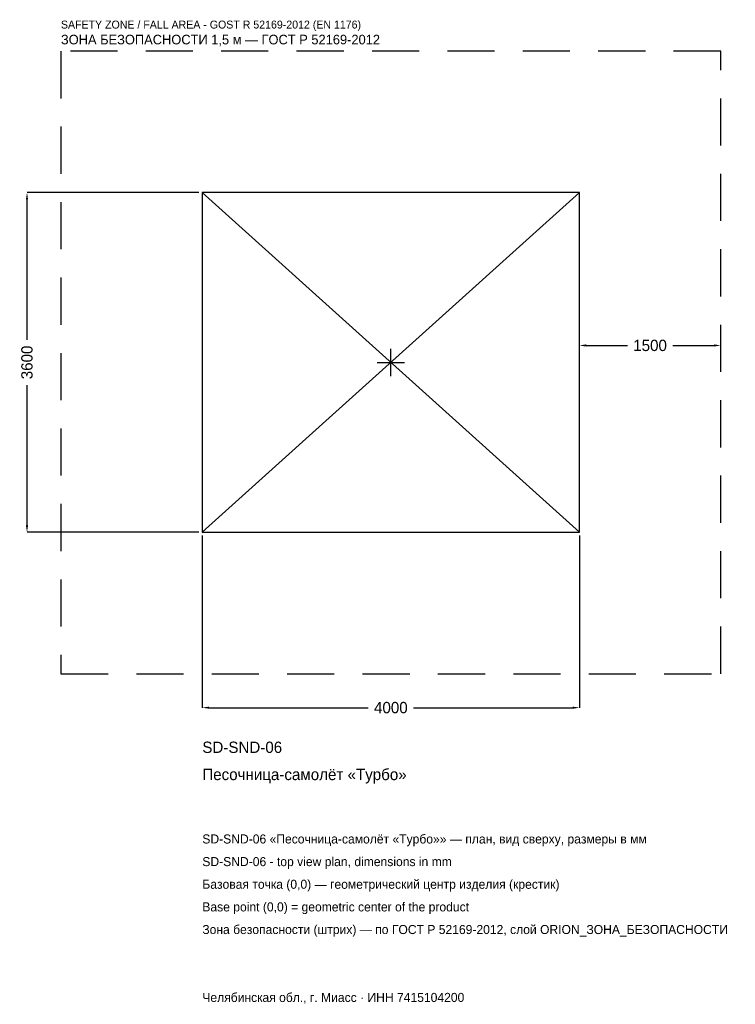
# Model space of a CAD drawing. Header units: metres. Extents: x -3938 to 3654, y -6805 to 3634.
import ezdxf

# ---------------------------------------------------------------- set-up
doc = ezdxf.new("R2010")
doc.units = ezdxf.units.M
doc.linetypes.add('DASHED', pattern=[800, 500, -300])
for name, color, linetype in [('ЗСК_ДАННЫЕ', 3, 'Continuous'), ('ЗСК_ЗОНА_БЕЗОПАСНОСТИ', 1, 'Continuous'), ('ЗСК_КОНТУР', 7, 'Continuous'), ('ЗСК_РАЗМЕРЫ', 8, 'Continuous')]:
    doc.layers.add(name, color=color, linetype=linetype)
doc.dimstyles.new('ORION', dxfattribs={"dimtxt": 120, "dimasz": 72, "dimexe": 1.25, "dimexo": 36, "dimtad": 1, "dimdec": 0, "dimcen": 2.5, "dimazin": 3, "dimtfac": 1, "dimtmove": 0, "dimatfit": 3})

# ---------------------------------------------------------------- blocks, each defined once
blk = doc.blocks.new('_CLOSEDFILLED')
at = {"color": 0, "linetype": 'BYBLOCK'}
blk.add_solid([(-1, 0.16), (0, 0), (-1, -0.16)], dxfattribs=at)
blk = doc.blocks.new('*D1')
for p, q in [((-2000, -1836), (-2000, -3660)), ((2000, -1836), (2000, -3660)), ((-1928, -3660), (-240, -3660)), ((240, -3660), (1928, -3660))]:
    blk.add_line(p, q)
at = {"layer": 'Defpoints'}
for p in [(-2000, -1800), (2000, -1800), (-2000, -3660)]:
    blk.add_point(p, dxfattribs=at)
at = {"layer": 'ЗСК_РАЗМЕРЫ', "xscale": 72, "yscale": 72, "rotation": 180}
blk.add_blockref('_CLOSEDFILLED', (-2000, -3660), dxfattribs=at)
at = {"layer": 'ЗСК_РАЗМЕРЫ', "xscale": 72, "yscale": 72}
blk.add_blockref('_CLOSEDFILLED', (2000, -3660), dxfattribs=at)
at = {"layer": 'ЗСК_РАЗМЕРЫ', "insert": (0, -3660), "char_height": 120, "attachment_point": 5}
blk.add_mtext('4000', dxfattribs=at)
blk = doc.blocks.new('*D2')
for p, q in [((-2036, 1800), (-3860, 1800)), ((-3860, 240), (-3860, 1728)), ((-3860, -1728), (-3860, -240)), ((-2036, -1800), (-3860, -1800))]:
    blk.add_line(p, q)
at = {"layer": 'Defpoints'}
for p in [(-2000, 1800), (-3860, -1800), (-2000, -1800)]:
    blk.add_point(p, dxfattribs=at)
at = {"layer": 'ЗСК_РАЗМЕРЫ', "xscale": 72, "yscale": 72}
for p, rotation in [((-3860, 1800), 90), ((-3860, -1800), 270)]:
    blk.add_blockref('_CLOSEDFILLED', p, dxfattribs=dict(at, rotation=rotation))
at = {"layer": 'ЗСК_РАЗМЕРЫ', "insert": (-3860, 0), "char_height": 120, "attachment_point": 5, "rotation": 90}
blk.add_mtext('3600', dxfattribs=at)
blk = doc.blocks.new('*D3')
for p, q in [((2000, 36), (2000, 180)), ((2072, 180), (2510, 180)), ((2990, 180), (3428, 180)), ((3500, 36), (3500, 180))]:
    blk.add_line(p, q)
at = {"layer": 'Defpoints'}
for p in [(2000, 180), (2000, 0), (3500, 0)]:
    blk.add_point(p, dxfattribs=at)
at = {"layer": 'ЗСК_РАЗМЕРЫ', "xscale": 72, "yscale": 72, "rotation": 180}
blk.add_blockref('_CLOSEDFILLED', (2000, 180), dxfattribs=at)
at = {"layer": 'ЗСК_РАЗМЕРЫ', "xscale": 72, "yscale": 72}
blk.add_blockref('_CLOSEDFILLED', (3500, 180), dxfattribs=at)
at = {"layer": 'ЗСК_РАЗМЕРЫ', "insert": (2750, 180), "char_height": 120, "attachment_point": 5}
blk.add_mtext('1500', dxfattribs=at)
blk = doc.blocks.new('ОРИОН SD-SND-06 Песочница-самолёт Турбо')
at = {"layer": 'ЗСК_ЗОНА_БЕЗОПАСНОСТИ', "linetype": 'DASHED'}
blk.add_lwpolyline([(-3500, -3300), (3500, -3300), (3500, 3300), (-3500, 3300)], close=True, dxfattribs=at)
at = {"layer": 'ЗСК_КОНТУР'}
for p, q in [((-2000, -1800), (2000, 1800)), ((-2000, 1800), (2000, -1800))]:
    blk.add_line(p, q, dxfattribs=at)
blk.add_lwpolyline([(-2000, -1800), (2000, -1800), (2000, 1800), (-2000, 1800)], close=True, dxfattribs=at)
at = {"layer": 'ЗСК_РАЗМЕРЫ'}
for p, q in [((0, -144), (0, 144)), ((-144, 0), (144, 0))]:
    blk.add_line(p, q, dxfattribs=at)
at = {"layer": 'ЗСК_ДАННЫЕ'}
for tag, p in [('АРТИКУЛ', (-2000, -4140)), ('НАИМЕНОВАНИЕ', (-2000, -4428))]:
    blk.add_attdef(tag, p, '', height=120, dxfattribs=at)
at = {"layer": 'ЗСК_ДАННЫЕ', "flags": 1}
for tag, p in [('ПРОИЗВОДИТЕЛЬ', (-2000, -4716)), ('ТЕЛЕФОН', (-2000, -5004)), ('САЙТ', (-2000, -5580)), ('АДРЕС', (-2000, -5868)), ('РЕКВИЗИТЫ', (-2000, -6156)), ('ГАБАРИТЫ', (-2000, -6444)), ('ЗОНА_БЕЗОПАСНОСТИ', (-2000, -6732))]:
    blk.add_attdef(tag, p, '', height=120, dxfattribs=at)
at = {"layer": 'ЗСК_ЗОНА_БЕЗОПАСНОСТИ', "color": 1}
for s, height, p in [('SAFETY ZONE / FALL AREA - GOST R 52169-2012 (EN 1176)', 84, (-3500, 3540)), ('ЗОНА БЕЗОПАСНОСТИ 1,5 м — ГОСТ Р 52169-2012', 102, (-3500, 3372))]:
    blk.add_text(s, height=height, dxfattribs=at).set_placement(p)
at = {"layer": 'ЗСК_РАЗМЕРЫ'}
dim = blk.add_linear_dim(base=(-3860, -1800), p1=(-2000, -1800), p2=(-2000, 1800), angle=90, dimstyle='ORION', dxfattribs=at)
dim.commit()
dim.dimension.update_dxf_attribs({"geometry": '*D2', "text_midpoint": (-3860, 0)})
for base, p1, p2, picture, middle in [((2000, 180), (2000, 0), (3500, 0), '*D3', (2750, 180)), ((-2000, -3660), (-2000, -1800), (2000, -1800), '*D1', (0, -3660))]:
    dim = blk.add_linear_dim(base=base, p1=p1, p2=p2, dimstyle='ORION', dxfattribs=at)
    dim.commit()
    dim.dimension.update_dxf_attribs({"geometry": picture, "text_midpoint": middle})

msp = doc.modelspace()

# ---------------------------------------------------------------- block references
msp.add_blockref('ОРИОН SD-SND-06 Песочница-самолёт Турбо', (0, 0)).add_auto_attribs({'АРТИКУЛ': 'SD-SND-06', 'НАИМЕНОВАНИЕ': 'Песочница-самолёт «Турбо»'})

# ---------------------------------------------------------------- texts
at = {"layer": 'ЗСК_ДАННЫЕ', "color": 3}
for s, p in [('SD-SND-06 «Песочница-самолёт «Турбо»» — план, вид сверху, размеры в мм', (-2000, -5100)), ('SD-SND-06 - top view plan, dimensions in mm', (-2000, -5340)), ('Челябинская обл., г. Миасс · ИНН 7415104200', (-2000, -6780))]:
    msp.add_text(s, height=96, dxfattribs=at).set_placement(p)
at = {"layer": 'ЗСК_ДАННЫЕ', "color": 7}
for s, p in [('Базовая точка (0,0) — геометрический центр изделия (крестик)', (-2000, -5580)), ('Base point (0,0) = geometric center of the product', (-2000, -5820))]:
    msp.add_text(s, height=96, dxfattribs=at).set_placement(p)
at = {"layer": 'ЗСК_ДАННЫЕ', "color": 1}
msp.add_text('Зона безопасности (штрих) — по ГОСТ Р 52169-2012, слой ORION_ЗОНА_БЕЗОПАСНОСТИ', height=96, dxfattribs=at).set_placement((-2000, -6060))

doc.saveas('drawing.dxf')
